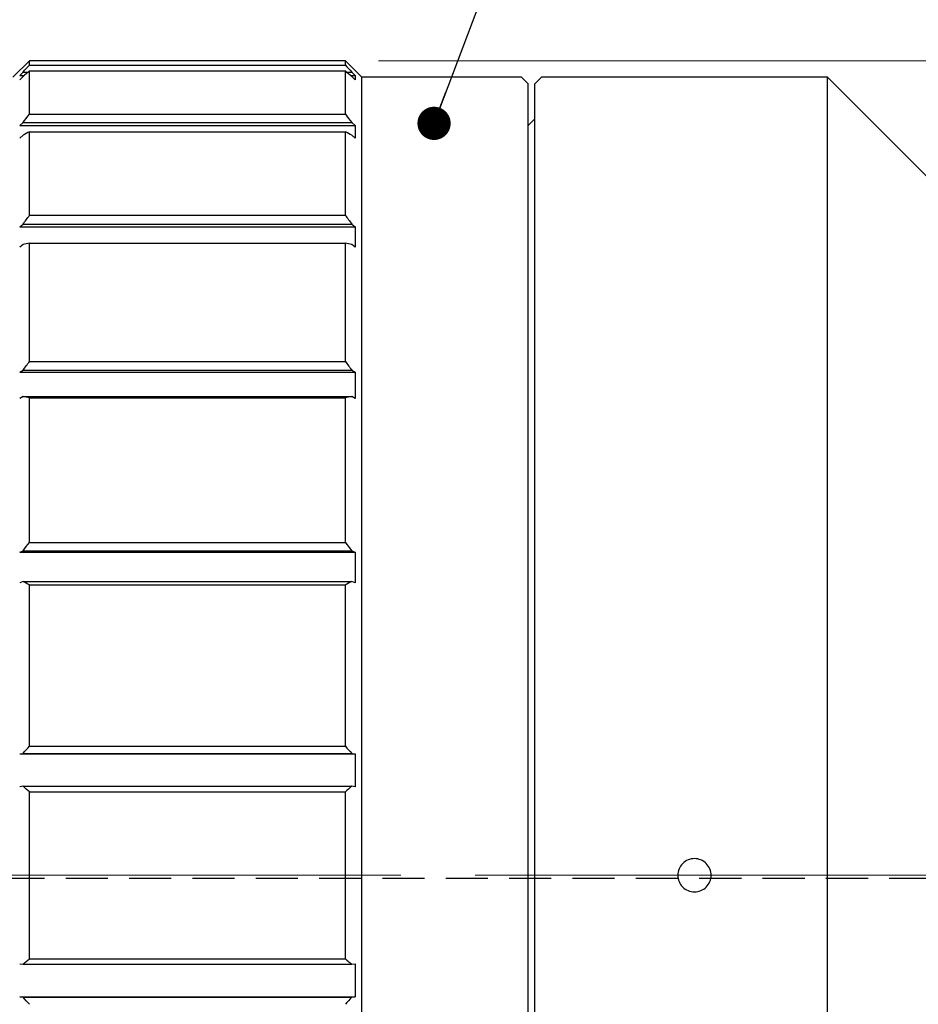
# Model space of a CAD drawing. Header units: millimetres. Extents: x 10 to 287, y 8 to 201.
# Tile 12 of 15: x 111 to 138, y 117 to 146. Entities that reach past the tile are written whole.
import ezdxf

# ---------------------------------------------------------------- set-up
doc = ezdxf.new("R2010")
doc.units = ezdxf.units.MM
doc.linetypes.add('CENTERX2', pattern=[20.32, 12.7, -2.54, 2.54, -2.54])
doc.linetypes.add('HIDDEN', pattern=[1.905, 1.27, -0.635])
doc.layers.add('00_補助線', color=252, linetype='Continuous', plot=False)
doc.styles.add('SLDTEXTSTYLE2', font='TXT', dxfattribs={"width": 0.7, "bigfont": 'bigfont'})
doc.styles.get("Standard").update_dxf_attribs({"font": 'txt', "bigfont": 'bigfont'})
doc.dimstyles.new('SLDDIMSTYLE0', dxfattribs={"dimtxt": 4.244358, "dimasz": 3, "dimexe": 0, "dimexo": 0.0625, "dimgap": 1.061089, "dimtad": 3, "dimdec": 1, "dimrnd": 1e-09, "dimzin": 12, "dimdsep": 46, "dimtxsty": 'SLDTEXTSTYLE2', "dimsah": 1, "dimcen": 0.09, "dimadec": 0, "dimazin": 3, "dimtfac": 1, "dimtdec": 3, "dimtofl": 0, "dimtmove": 0, "dimatfit": 3, "dimfxl": 1, "dimfrac": 2, "dimtolj": 1, "dimtzin": 12, "dimarcsym": 0})
doc.dimstyles.new('SLDDIMSTYLE2', dxfattribs={"dimtxt": 4.244358, "dimasz": 3, "dimexe": 0, "dimexo": 0.0625, "dimgap": 1.061089, "dimtad": 3, "dimdec": 0, "dimrnd": 1e-09, "dimzin": 12, "dimdsep": 46, "dimtxsty": 'SLDTEXTSTYLE2', "dimsah": 1, "dimcen": 0.09, "dimadec": 0, "dimazin": 3, "dimtfac": 1, "dimtdec": 3, "dimtofl": 0, "dimtmove": 0, "dimatfit": 3, "dimfxl": 1, "dimfrac": 2, "dimtolj": 1, "dimtzin": 12, "dimarcsym": 0})
doc.dimstyles.new('SLDDIMSTYLE4', dxfattribs={"dimtxt": 0.18, "dimasz": 1, "dimexe": 0, "dimexo": 0.0625, "dimgap": 0, "dimtad": 0, "dimtih": 1, "dimtoh": 1, "dimdec": 0, "dimrnd": 1e-09, "dimzin": 0, "dimdsep": 46, "dimtxsty": 'Standard', "dimblk1": 'DOT', "dimblk2": 'DOT', "dimsah": 1, "dimcen": 0.09, "dimadec": 0, "dimazin": 0, "dimtfac": 1, "dimtdec": 0, "dimtofl": 0, "dimtmove": 0, "dimatfit": 3, "dimldrblk": 'DOT', "dimfxl": 1, "dimfrac": 2, "dimtolj": 1, "dimtzin": 0, "dimarcsym": 0})

# ---------------------------------------------------------------- blocks, each defined once
blk = doc.blocks.new('_D_3')
at = {"color": 7, "linetype": 'Continuous', "lineweight": 0}
for p, q in [((121.785, 145.017), (188.755, 145.017)), ((187.755, 145.017), (187.755, 96.017)), ((121.785, 96.017), (188.755, 96.017))]:
    blk.add_line(p, q, dxfattribs=at)
at = {"color": 7, "linetype": 'Continuous', "lineweight": 18}
for points in [[(187.755, 145.017), (187.255, 142.017), (188.255, 142.017)], [(187.755, 96.017), (188.255, 99.017), (187.255, 99.017)]]:
    blk.add_solid(points, dxfattribs=at)
at = {"color": 7, "linetype": 'Continuous', "lineweight": 18, "char_height": 3.7042, "attachment_point": 1, "rotation": 90, "style": 'SLDTEXTSTYLE2'}
for s, insert in [('49', (182.98, 120.595)), ('%%c', (182.98, 115.903))]:
    blk.add_mtext(s, dxfattribs=dict(at, insert=insert))
blk = doc.blocks.new('_D_4')
at = {"color": 7, "linetype": 'Continuous', "lineweight": 0}
for p, q in [((62.085, 141.017), (62.085, 173.623)), ((158.755, 136.317), (158.755, 173.623)), ((62.085, 172.623), (158.755, 172.623))]:
    blk.add_line(p, q, dxfattribs=at)
at = {"color": 7, "linetype": 'Continuous', "lineweight": 18}
for points in [[(62.085, 172.623), (65.085, 172.123), (65.085, 173.123)], [(158.755, 172.623), (155.755, 173.123), (155.755, 172.123)]]:
    blk.add_solid(points, dxfattribs=at)
at = {"color": 7, "linetype": 'Continuous', "lineweight": 18, "insert": (107.907, 177.398), "char_height": 3.7042, "attachment_point": 1, "style": 'SLDTEXTSTYLE2'}
blk.add_mtext('96.7', dxfattribs=at)
blk = doc.blocks.new('_Dot')
at = {"color": 0, "linetype": 'ByBlock', "lineweight": -2}
blk.add_line((-0.5, 0), (-1, 0), dxfattribs=at)
at = {"color": 0, "linetype": 'ByBlock', "const_width": 0.5}
blk.add_lwpolyline([(-0.25, 0, 1), (0.25, 0, 1)], format="xyb", close=True, dxfattribs=at)

msp = doc.modelspace()

# ---------------------------------------------------------------- linework, layer by layer
at = {"color": 7, "linetype": 'Continuous', "lineweight": 25}
for p, q in [((111.2853, 145.0167), (110.7853, 144.5167)), ((120.7853, 145.0167), (111.2853, 145.0167)), ((111.2853, 144.8875), (111.2853, 145.0167)), ((111.2853, 144.8875), (120.7853, 144.8875)), ((121.2853, 144.5167), (120.7853, 145.0167)), ((120.7853, 144.8875), (120.7853, 145.0167)), ((110.9905, 144.5749), (111.0905, 144.674)), ((110.9905, 144.5749), (111.1278, 144.5749)), ((111.0905, 144.5435), (110.9905, 144.4444)), ((111.0905, 144.674), (111.2457, 144.674)), ((111.2853, 143.4069), (111.2853, 144.7073)), ((111.2853, 144.7073), (120.7853, 144.7073)), ((120.7853, 143.4069), (120.7853, 144.7073)), ((120.8249, 144.674), (120.9802, 144.674)), ((120.9429, 144.5749), (121.0802, 144.5749)), ((120.9802, 144.674), (121.0802, 144.5749)), ((121.0802, 144.4444), (120.9802, 144.5435)), ((126.0853, 144.5167), (121.2853, 144.5167)), ((121.2853, 96.5167), (121.2853, 144.5167)), ((126.2853, 144.3167), (126.0853, 144.5167)), ((126.2853, 96.7167), (126.2853, 144.3167)), ((126.6853, 144.5167), (126.4853, 144.3167)), ((126.4853, 96.7167), (126.4853, 144.3167)), ((135.2853, 144.5167), (126.6853, 144.5167)), ((138.7853, 141.0167), (135.2853, 144.5167)), ((135.2853, 96.5167), (135.2853, 144.5167)), ((111.2853, 143.4069), (120.7853, 143.4069)), ((110.9905, 143.0659), (111.0905, 143.1583)), ((110.9905, 143.0659), (121.0802, 143.0659)), ((111.0905, 143.1583), (120.9802, 143.1583)), ((120.9802, 143.1583), (121.0802, 143.0659)), ((126.4853, 143.2667), (126.2853, 143.0667)), ((111.0905, 142.7756), (110.9905, 142.6832)), ((111.2853, 140.3663), (111.2853, 142.8786)), ((111.2853, 142.8786), (120.7853, 142.8786)), ((120.7853, 140.3663), (120.7853, 142.8786)), ((121.0802, 142.6832), (120.9802, 142.7756)), ((110.9905, 140.0202), (111.0905, 140.0995)), ((111.0905, 140.0995), (120.9802, 140.0995)), ((111.2853, 140.3663), (120.7853, 140.3663)), ((120.9802, 140.0995), (121.0802, 140.0202)), ((110.9905, 140.0202), (121.0802, 140.0202)), ((111.0905, 139.4908), (110.9905, 139.4114)), ((111.2853, 135.973), (111.2853, 139.5259)), ((111.2853, 139.5259), (120.7853, 139.5259)), ((120.7853, 135.973), (120.7853, 139.5259)), ((121.0802, 139.4114), (120.9802, 139.4908)), ((111.2853, 135.973), (120.7853, 135.973)), ((110.9905, 135.6454), (111.0905, 135.7062)), ((110.9905, 135.6454), (121.0802, 135.6454)), ((111.0905, 135.7062), (120.9802, 135.7062)), ((120.9802, 135.7062), (121.0802, 135.6454)), ((111.0905, 134.9129), (110.9905, 134.852)), ((111.0905, 134.9129), (120.9802, 134.9129)), ((111.2853, 130.5264), (111.2853, 134.8778)), ((111.2853, 134.8778), (120.7853, 134.8778)), ((120.7853, 130.5264), (120.7853, 134.8778)), ((121.0802, 134.852), (120.9802, 134.9129)), ((111.2853, 130.5264), (120.7853, 130.5264)), ((110.9905, 130.2395), (111.0905, 130.2778)), ((110.9905, 130.2395), (121.0802, 130.2395)), ((111.0905, 130.2778), (120.9802, 130.2778)), ((120.9802, 130.2778), (121.0802, 130.2395)), ((111.0905, 129.3539), (110.9905, 129.3157)), ((111.0905, 129.3539), (120.9802, 129.3539)), ((111.2853, 124.3976), (111.2853, 129.251)), ((111.2853, 129.251), (120.7853, 129.251)), ((120.7853, 124.3976), (120.7853, 129.251)), ((121.0802, 129.3157), (120.9802, 129.3539)), ((111.2853, 124.3976), (120.7853, 124.3976)), ((110.9905, 124.1711), (111.0905, 124.1842)), ((110.9905, 124.1711), (121.0802, 124.1711)), ((111.0905, 124.1842), (120.9802, 124.1842)), ((120.9802, 124.1842), (121.0802, 124.1711)), ((111.0905, 123.1927), (110.9905, 123.1797)), ((111.0905, 123.1927), (120.9802, 123.1927)), ((111.2853, 123.0289), (120.7853, 123.0289)), ((111.2853, 118.0044), (111.2853, 123.0289)), ((120.7853, 118.0044), (120.7853, 123.0289)), ((121.0802, 123.1797), (120.9802, 123.1927)), ((111.2853, 118.0044), (120.7853, 118.0044)), ((110.9905, 117.8536), (111.0905, 117.8406)), ((111.0905, 117.8406), (120.9802, 117.8406)), ((120.9802, 117.8406), (121.0802, 117.8536)), ((111.0905, 116.8492), (110.9905, 116.8622)), ((110.9905, 116.8622), (121.0802, 116.8622)), ((111.0905, 116.8492), (120.9802, 116.8492)), ((121.0802, 116.8622), (120.9802, 116.8492))]:
    msp.add_line(p, q, dxfattribs=at)
at = {"color": 7, "linetype": 'CENTERX2', "lineweight": 18}
for p, q in [((109.7489, 120.5167), (176.2811, 120.5167)), ((124.6853, 120.5167), (137.2853, 120.5167))]:
    msp.add_line(p, q, dxfattribs=at)
at = {"color": 7, "linetype": 'Continuous', "lineweight": 25}
for points in [[(111.0905, 144.674), (111.1553, 144.7453), (111.2202, 144.8164), (111.2853, 144.8875)], [(120.7853, 144.8875), (120.8504, 144.8164), (120.9154, 144.7453), (120.9802, 144.674)], [(111.2853, 144.7073), (111.2202, 144.6528), (111.1553, 144.5982), (111.0905, 144.5435)], [(120.9802, 144.5435), (120.9154, 144.5982), (120.8504, 144.6528), (120.7853, 144.7073)], [(121.0802, 144.5749), (121.087, 144.5314), (121.087, 144.4879), (121.0802, 144.4444)], [(111.0905, 143.1583), (111.1553, 143.2412), (111.2202, 143.3241), (111.2853, 143.4069)], [(120.7853, 143.4069), (120.8504, 143.3241), (120.9154, 143.2412), (120.9802, 143.1583)], [(121.0802, 143.0659), (121.087, 142.9383), (121.087, 142.8108), (121.0802, 142.6832)], [(111.2853, 142.8786), (111.2202, 142.8443), (111.1553, 142.81), (111.0905, 142.7756)], [(120.9802, 142.7756), (120.9154, 142.81), (120.8504, 142.8443), (120.7853, 142.8786)], [(111.0905, 140.0995), (111.1553, 140.1886), (111.2202, 140.2775), (111.2853, 140.3663)], [(120.7853, 140.3663), (120.8504, 140.2775), (120.9154, 140.1886), (120.9802, 140.0995)], [(121.0802, 140.0202), (121.087, 139.8173), (121.087, 139.6143), (121.0802, 139.4114)], [(111.2853, 139.5259), (111.2202, 139.5142), (111.1553, 139.5025), (111.0905, 139.4908)], [(120.9802, 139.4908), (120.9154, 139.5025), (120.8504, 139.5142), (120.7853, 139.5259)], [(111.0905, 135.7062), (111.1553, 135.7953), (111.2202, 135.8842), (111.2853, 135.973)], [(120.7853, 135.973), (120.8504, 135.8842), (120.9154, 135.7953), (120.9802, 135.7062)], [(121.0802, 135.6454), (121.087, 135.3809), (121.087, 135.1165), (121.0802, 134.852)], [(111.2853, 134.8778), (111.2202, 134.8895), (111.1553, 134.9012), (111.0905, 134.9129)], [(120.9802, 134.9129), (120.9154, 134.9012), (120.8504, 134.8895), (120.7853, 134.8778)], [(111.0905, 130.2778), (111.1553, 130.3608), (111.2202, 130.4436), (111.2853, 130.5264)], [(120.7853, 130.5264), (120.8504, 130.4436), (120.9154, 130.3608), (120.9802, 130.2778)], [(121.0802, 130.2395), (121.087, 129.9316), (121.087, 129.6236), (121.0802, 129.3157)], [(111.2853, 129.251), (111.2202, 129.2852), (111.1553, 129.3196), (111.0905, 129.3539)], [(120.9802, 129.3539), (120.9154, 129.3196), (120.8504, 129.2852), (120.7853, 129.251)], [(111.0905, 124.1842), (111.1553, 124.2554), (111.2202, 124.3266), (111.2853, 124.3976)], [(120.7853, 124.3976), (120.8504, 124.3266), (120.9154, 124.2554), (120.9802, 124.1842)], [(121.0802, 124.1711), (121.087, 123.8406), (121.087, 123.5102), (121.0802, 123.1797)], [(111.2853, 123.0289), (111.2202, 123.0834), (111.1553, 123.1381), (111.0905, 123.1927)], [(120.9802, 123.1927), (120.9154, 123.1381), (120.8504, 123.0834), (120.7853, 123.0289)], [(111.0905, 117.8406), (111.1553, 117.8953), (111.2202, 117.9499), (111.2853, 118.0044)], [(120.7853, 118.0044), (120.8504, 117.9499), (120.9154, 117.8953), (120.9802, 117.8406)], [(121.0802, 117.8536), (121.087, 117.5232), (121.087, 117.1927), (121.0802, 116.8622)], [(111.2853, 116.6357), (111.2202, 116.7067), (111.1553, 116.7779), (111.0905, 116.8492)], [(120.9802, 116.8492), (120.9154, 116.7779), (120.8504, 116.7067), (120.7853, 116.6357)]]:
    msp.add_open_spline(points, degree=3, dxfattribs=at)
msp.add_open_spline([(131.2853, 120.0167), (131.1532, 120.0167), (131.024, 120.0709), (130.8395, 120.2554), (130.7854, 120.386), (130.7853, 120.6468), (130.8383, 120.7766), (131.0249, 120.9634), (131.1546, 121.0166), (131.4157, 121.0167), (131.5462, 120.9627), (131.7308, 120.7784), (131.7852, 120.6491), (131.7855, 120.3853), (131.7314, 120.2558), (131.5469, 120.071), (131.4175, 120.0167), (131.2853, 120.0167)], degree=3, knots=[0, 0, 0, 0, 0.125, 0.125, 0.25, 0.25, 0.375, 0.375, 0.5, 0.5, 0.625, 0.625, 0.75, 0.75, 0.875, 0.875, 1, 1, 1, 1], dxfattribs=at)
at = {"layer": '00_補助線', "color": 7, "linetype": 'HIDDEN'}
msp.add_line((287, 120.4167), (10, 120.4167), dxfattribs=at)

# ---------------------------------------------------------------- dimensions: what is measured, and where the dimension line sits
at = {"color": 7, "linetype": 'Continuous', "lineweight": 18}
dim = msp.add_linear_dim(base=(158.7553, 172.6232), p1=(62.0853, 140.0167), p2=(158.7553, 135.3167), dimstyle='SLDDIMSTYLE0', dxfattribs=at)
dim.commit()
dim.dimension.update_dxf_attribs({"geometry": '_D_4', "text_midpoint": (112.1116, 172.6232), "dimtype": 160})
dim = msp.add_linear_dim(base=(187.7553, 96.0167), p1=(120.7853, 145.0167), p2=(120.7853, 96.0167), angle=90, text='%%c<>', dimstyle='SLDDIMSTYLE2', dxfattribs=at)
dim.commit()
dim.dimension.update_dxf_attribs({"geometry": '_D_3', "text_midpoint": (187.7553, 120.7184), "dimtype": 160})

# ---------------------------------------------------------------- leaders
at = {"color": 7, "linetype": 'Continuous', "lineweight": 0}
msp.add_leader([(123.4528, 143.1324), (130.5968, 161.9277)], dimstyle='SLDDIMSTYLE4', dxfattribs=at)

doc.saveas('drawing.dxf')
